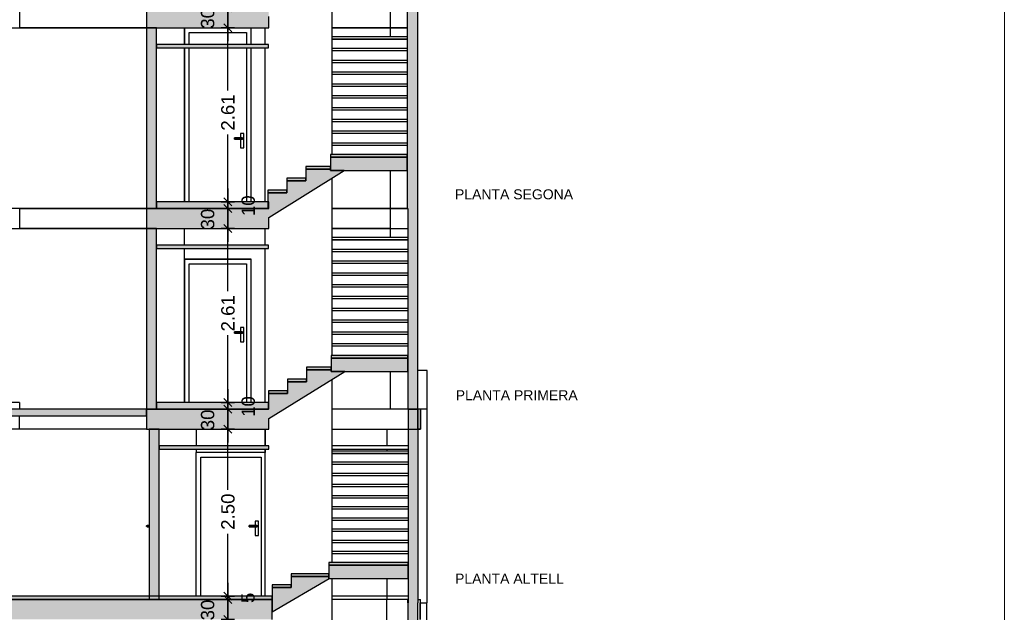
# Model space of a CAD drawing. Header units: metres. Extents: x -1 to 518, y -65 to 31.
# Tile 12 of 26: x 467 to 482, y -52 to -43. Entities that reach past the tile are written whole.
import ezdxf

# ---------------------------------------------------------------- set-up
doc = ezdxf.new("R2010")
doc.units = ezdxf.units.M
doc.header["$PDMODE"] = 65
doc.linetypes.add('CONTINUA', pattern=[0])
doc.layers.add('+++++ CÀLCUL SECCIÓ A', color=7, linetype='CONTINUA', lineweight=25)
doc.layers.add('COTES SECCIÓ A', color=7, linetype='CONTINUA', lineweight=25)
doc.styles.add('ARIAL', font='arial.ttf')
doc.dimstyles.new('DIMSTYLE_4', dxfattribs={"dimtxt": 0.2, "dimasz": 0.2, "dimexe": 0, "dimexo": 1e-06, "dimgap": 0.1, "dimtad": 2, "dimdec": 0, "dimlfac": 100, "dimrnd": 1, "dimzin": 4, "dimdsep": 46, "dimtxsty": 'ARIAL', "dimblk1": 'ALL_ML_STRICH', "dimblk2": 'ALL_ML_STRICH', "dimsah": 1, "dimcen": 0, "dimse1": 1, "dimse2": 1, "dimclrd": 2, "dimclre": 2, "dimclrt": 2, "dimadec": 0, "dimazin": 0, "dimtfac": 1, "dimtdec": 0, "dimtix": 1, "dimtmove": 2, "dimatfit": 3, "dimfxl": 0, "dimtvp": 1.2, "dimtzin": 0, "dimlwd": 0, "dimlwe": 35, "dimarcsym": 0})
doc.dimstyles.new('DIMSTYLE_5', dxfattribs={"dimtxt": 0.2, "dimasz": 0.2, "dimexe": 0, "dimexo": 1e-06, "dimgap": 0.1, "dimtad": 0, "dimrnd": 0.01, "dimzin": 4, "dimdsep": 46, "dimtxsty": 'ARIAL', "dimblk1": 'ALL_ML_STRICH', "dimblk2": 'ALL_ML_STRICH', "dimsah": 1, "dimcen": 0, "dimse1": 1, "dimse2": 1, "dimclrd": 2, "dimclre": 2, "dimclrt": 2, "dimadec": 0, "dimazin": 0, "dimtfac": 1, "dimtdec": 0, "dimtix": 1, "dimtmove": 2, "dimatfit": 3, "dimfxl": 0, "dimtzin": 0, "dimlwd": 0, "dimlwe": 35, "dimarcsym": 0})
doc.dimstyles.new('DIMSTYLE_6', dxfattribs={"dimtxt": 0.2, "dimasz": 0.2, "dimexe": 0, "dimexo": 1e-06, "dimgap": 0.1, "dimtad": 0, "dimdec": 0, "dimlfac": 100, "dimrnd": 1, "dimzin": 4, "dimdsep": 46, "dimtxsty": 'ARIAL', "dimblk1": 'ALL_ML_STRICH', "dimblk2": 'ALL_ML_STRICH', "dimsah": 1, "dimcen": 0, "dimse1": 1, "dimse2": 1, "dimclrd": 2, "dimclre": 2, "dimclrt": 2, "dimadec": 0, "dimazin": 0, "dimtfac": 1, "dimtdec": 0, "dimtix": 1, "dimtmove": 2, "dimatfit": 3, "dimfxl": 0, "dimtvp": 1.2, "dimtzin": 0, "dimlwd": 0, "dimlwe": 35, "dimarcsym": 0})
doc.dimstyles.new('DIMSTYLE_7', dxfattribs={"dimtxt": 0.2, "dimasz": 0.2, "dimexe": 0, "dimexo": 1e-06, "dimgap": 0.1, "dimtad": 0, "dimdec": 0, "dimlfac": 100, "dimrnd": 1, "dimzin": 4, "dimdsep": 46, "dimtxsty": 'ARIAL', "dimblk1": 'ALL_ML_STRICH', "dimblk2": 'ALL_ML_STRICH', "dimsah": 1, "dimcen": 0, "dimse1": 1, "dimse2": 1, "dimclrd": 2, "dimclre": 2, "dimclrt": 2, "dimadec": 0, "dimazin": 0, "dimtfac": 1, "dimtdec": 0, "dimtix": 1, "dimtmove": 2, "dimatfit": 3, "dimfxl": 0, "dimtvp": 1.2, "dimtzin": 0, "dimlwd": 0, "dimlwe": 35, "dimarcsym": 0})

# ---------------------------------------------------------------- blocks, each defined once
blk = doc.blocks.new('ALL_ML_STRICH')
at = {"color": 0, "linetype": 'ByBlock', "lineweight": -2}
for p, q in [((-1, 0), (0.5, 0)), ((-0.3, -0.3), (0.3, 0.3)), ((0, -0.5), (0, 0.5))]:
    blk.add_line(p, q, dxfattribs=at)
blk = doc.blocks.new('*D9')
at = {"layer": 'COTES SECCIÓ A', "color": 2, "linetype": 'CONTINUA', "lineweight": -2, "transparency": 33554687}
blk.add_line((470.232, -51.94), (470.232, -51.64), dxfattribs=at)
at = {"layer": 'DEFPOINTS', "color": 2, "linetype": 'CONTINUA', "lineweight": 35, "transparency": 33554687}
for p in [(467.566, -51.64), (467.637, -51.94), (470.232, -51.94)]:
    blk.add_point(p, dxfattribs=at)
at = {"layer": 'COTES SECCIÓ A', "color": 2, "linetype": 'CONTINUA', "lineweight": 35, "transparency": 33554687, "xscale": 0.2, "yscale": 0.2, "zscale": 0.2}
for p, rotation in [((470.232, -51.64), 90), ((470.232, -51.94), 270)]:
    blk.add_blockref('ALL_ML_STRICH', p, dxfattribs=dict(at, rotation=rotation))
at = {"layer": 'COTES SECCIÓ A', "color": 2, "linetype": 'CONTINUA', "lineweight": 35, "transparency": 33554687, "insert": (469.928, -51.799), "char_height": 0.2, "width": 0.4, "attachment_point": 5, "rotation": 90, "style": 'ARIAL'}
blk.add_mtext('\\A1;{30}', dxfattribs=at)
blk = doc.blocks.new('*D10')
at = {"layer": 'COTES SECCIÓ A', "color": 2, "linetype": 'CONTINUA', "lineweight": -2, "transparency": 33554687}
blk.add_line((470.232, -51.64), (470.232, -51.59), dxfattribs=at)
at = {"layer": 'DEFPOINTS', "color": 2, "linetype": 'CONTINUA', "lineweight": 35, "transparency": 33554687}
for p in [(467.566, -51.64), (470.232, -51.64), (470.328, -51.59)]:
    blk.add_point(p, dxfattribs=at)
at = {"layer": 'COTES SECCIÓ A', "color": 2, "linetype": 'CONTINUA', "lineweight": 35, "transparency": 33554687, "xscale": 0.2, "yscale": 0.2, "zscale": 0.2}
for p, rotation in [((470.232, -51.64), 270), ((470.232, -51.59), 90)]:
    blk.add_blockref('ALL_ML_STRICH', p, dxfattribs=dict(at, rotation=rotation))
at = {"layer": 'COTES SECCIÓ A', "color": 2, "linetype": 'CONTINUA', "lineweight": 35, "transparency": 33554687, "insert": (470.532, -51.617), "char_height": 0.2, "width": 0.2, "attachment_point": 5, "rotation": 90, "style": 'ARIAL'}
blk.add_mtext('\\A1;{5}', dxfattribs=at)
blk = doc.blocks.new('*D11')
at = {"layer": 'COTES SECCIÓ A', "color": 2, "linetype": 'CONTINUA', "lineweight": -2, "transparency": 33554687}
for p, q in [((470.232, -49.995), (470.232, -49.09)), ((470.232, -51.59), (470.232, -50.655))]:
    blk.add_line(p, q, dxfattribs=at)
at = {"layer": 'DEFPOINTS', "color": 2, "linetype": 'CONTINUA', "lineweight": 35, "transparency": 33554687}
for p in [(467.575, -49.09), (470.232, -51.59), (470.328, -51.59)]:
    blk.add_point(p, dxfattribs=at)
at = {"layer": 'COTES SECCIÓ A', "color": 2, "linetype": 'CONTINUA', "lineweight": 35, "transparency": 33554687, "xscale": 0.2, "yscale": 0.2, "zscale": 0.2}
for p, rotation in [((470.232, -49.09), 90), ((470.232, -51.59), 270)]:
    blk.add_blockref('ALL_ML_STRICH', p, dxfattribs=dict(at, rotation=rotation))
at = {"layer": 'COTES SECCIÓ A', "color": 2, "linetype": 'CONTINUA', "lineweight": 35, "transparency": 33554687, "insert": (470.232, -50.325), "char_height": 0.2, "width": 0.8, "attachment_point": 5, "rotation": 90, "style": 'ARIAL'}
blk.add_mtext('\\A1;{\\A1;{2.50\\H0.132000;\\S^ ;}}', dxfattribs=at)
blk = doc.blocks.new('*D12')
at = {"layer": 'COTES SECCIÓ A', "color": 2, "linetype": 'CONTINUA', "lineweight": -2, "transparency": 33554687}
blk.add_line((470.232, -49.09), (470.232, -48.79), dxfattribs=at)
at = {"layer": 'DEFPOINTS', "color": 2, "linetype": 'CONTINUA', "lineweight": 35, "transparency": 33554687}
for p in [(467.615, -48.79), (467.575, -49.09), (470.232, -49.09)]:
    blk.add_point(p, dxfattribs=at)
at = {"layer": 'COTES SECCIÓ A', "color": 2, "linetype": 'CONTINUA', "lineweight": 35, "transparency": 33554687, "xscale": 0.2, "yscale": 0.2, "zscale": 0.2}
for p, rotation in [((470.232, -48.79), 90), ((470.232, -49.09), 270)]:
    blk.add_blockref('ALL_ML_STRICH', p, dxfattribs=dict(at, rotation=rotation))
at = {"layer": 'COTES SECCIÓ A', "color": 2, "linetype": 'CONTINUA', "lineweight": 35, "transparency": 33554687, "insert": (469.928, -48.949), "char_height": 0.2, "width": 0.4, "attachment_point": 5, "rotation": 90, "style": 'ARIAL'}
blk.add_mtext('\\A1;{30}', dxfattribs=at)
blk = doc.blocks.new('*D13')
at = {"layer": 'COTES SECCIÓ A', "color": 2, "linetype": 'CONTINUA', "lineweight": -2, "transparency": 33554687}
blk.add_line((470.232, -48.79), (470.232, -48.69), dxfattribs=at)
at = {"layer": 'DEFPOINTS', "color": 2, "linetype": 'CONTINUA', "lineweight": 35, "transparency": 33554687}
for p in [(467.616, -48.69), (467.615, -48.79), (470.232, -48.79)]:
    blk.add_point(p, dxfattribs=at)
at = {"layer": 'COTES SECCIÓ A', "color": 2, "linetype": 'CONTINUA', "lineweight": 35, "transparency": 33554687, "xscale": 0.2, "yscale": 0.2, "zscale": 0.2}
for p, rotation in [((470.232, -48.79), 270), ((470.232, -48.69), 90)]:
    blk.add_blockref('ALL_ML_STRICH', p, dxfattribs=dict(at, rotation=rotation))
at = {"layer": 'COTES SECCIÓ A', "color": 2, "linetype": 'CONTINUA', "lineweight": 35, "transparency": 33554687, "insert": (470.536, -48.749), "char_height": 0.2, "width": 0.4, "attachment_point": 5, "rotation": 90, "style": 'ARIAL'}
blk.add_mtext('\\A1;{10}', dxfattribs=at)
blk = doc.blocks.new('*D14')
at = {"layer": 'COTES SECCIÓ A', "color": 2, "linetype": 'CONTINUA', "lineweight": -2, "transparency": 33554687}
for p, q in [((470.232, -47.021), (470.232, -46.08)), ((470.232, -48.69), (470.232, -47.681))]:
    blk.add_line(p, q, dxfattribs=at)
at = {"layer": 'DEFPOINTS', "color": 2, "linetype": 'CONTINUA', "lineweight": 35, "transparency": 33554687}
for p in [(467.605, -46.08), (467.616, -48.69), (470.232, -48.69)]:
    blk.add_point(p, dxfattribs=at)
at = {"layer": 'COTES SECCIÓ A', "color": 2, "linetype": 'CONTINUA', "lineweight": 35, "transparency": 33554687, "xscale": 0.2, "yscale": 0.2, "zscale": 0.2}
for p, rotation in [((470.232, -46.08), 90), ((470.232, -48.69), 270)]:
    blk.add_blockref('ALL_ML_STRICH', p, dxfattribs=dict(at, rotation=rotation))
at = {"layer": 'COTES SECCIÓ A', "color": 2, "linetype": 'CONTINUA', "lineweight": 35, "transparency": 33554687, "insert": (470.232, -47.351), "char_height": 0.2, "width": 0.8, "attachment_point": 5, "rotation": 90, "style": 'ARIAL'}
blk.add_mtext('\\A1;{\\A1;{2.61\\H0.132000;\\S^ ;}}', dxfattribs=at)
blk = doc.blocks.new('*D15')
at = {"layer": 'COTES SECCIÓ A', "color": 2, "linetype": 'CONTINUA', "lineweight": -2, "transparency": 33554687}
blk.add_line((470.232, -46.08), (470.232, -45.78), dxfattribs=at)
at = {"layer": 'DEFPOINTS', "color": 2, "linetype": 'CONTINUA', "lineweight": 35, "transparency": 33554687}
for p in [(467.577, -45.78), (467.605, -46.08), (470.232, -46.08)]:
    blk.add_point(p, dxfattribs=at)
at = {"layer": 'COTES SECCIÓ A', "color": 2, "linetype": 'CONTINUA', "lineweight": 35, "transparency": 33554687, "xscale": 0.2, "yscale": 0.2, "zscale": 0.2}
for p, rotation in [((470.232, -45.78), 90), ((470.232, -46.08), 270)]:
    blk.add_blockref('ALL_ML_STRICH', p, dxfattribs=dict(at, rotation=rotation))
at = {"layer": 'COTES SECCIÓ A', "color": 2, "linetype": 'CONTINUA', "lineweight": 35, "transparency": 33554687, "insert": (469.928, -45.939), "char_height": 0.2, "width": 0.4, "attachment_point": 5, "rotation": 90, "style": 'ARIAL'}
blk.add_mtext('\\A1;{30}', dxfattribs=at)
blk = doc.blocks.new('*D16')
at = {"layer": 'COTES SECCIÓ A', "color": 2, "linetype": 'CONTINUA', "lineweight": -2, "transparency": 33554687}
blk.add_line((470.232, -45.78), (470.232, -45.68), dxfattribs=at)
at = {"layer": 'DEFPOINTS', "color": 2, "linetype": 'CONTINUA', "lineweight": 35, "transparency": 33554687}
for p in [(467.577, -45.68), (467.577, -45.78), (470.232, -45.78)]:
    blk.add_point(p, dxfattribs=at)
at = {"layer": 'COTES SECCIÓ A', "color": 2, "linetype": 'CONTINUA', "lineweight": 35, "transparency": 33554687, "xscale": 0.2, "yscale": 0.2, "zscale": 0.2}
for p, rotation in [((470.232, -45.78), 270), ((470.232, -45.68), 90)]:
    blk.add_blockref('ALL_ML_STRICH', p, dxfattribs=dict(at, rotation=rotation))
at = {"layer": 'COTES SECCIÓ A', "color": 2, "linetype": 'CONTINUA', "lineweight": 35, "transparency": 33554687, "insert": (470.536, -45.739), "char_height": 0.2, "width": 0.4, "attachment_point": 5, "rotation": 90, "style": 'ARIAL'}
blk.add_mtext('\\A1;{10}', dxfattribs=at)
blk = doc.blocks.new('*D17')
at = {"layer": 'COTES SECCIÓ A', "color": 2, "linetype": 'CONTINUA', "lineweight": -2, "transparency": 33554687}
for p, q in [((470.232, -44.011), (470.232, -43.07)), ((470.232, -45.68), (470.232, -44.671))]:
    blk.add_line(p, q, dxfattribs=at)
at = {"layer": 'DEFPOINTS', "color": 2, "linetype": 'CONTINUA', "lineweight": 35, "transparency": 33554687}
for p in [(467.72, -43.07), (467.577, -45.68), (470.232, -45.68)]:
    blk.add_point(p, dxfattribs=at)
at = {"layer": 'COTES SECCIÓ A', "color": 2, "linetype": 'CONTINUA', "lineweight": 35, "transparency": 33554687, "xscale": 0.2, "yscale": 0.2, "zscale": 0.2}
for p, rotation in [((470.232, -43.07), 90), ((470.232, -45.68), 270)]:
    blk.add_blockref('ALL_ML_STRICH', p, dxfattribs=dict(at, rotation=rotation))
at = {"layer": 'COTES SECCIÓ A', "color": 2, "linetype": 'CONTINUA', "lineweight": 35, "transparency": 33554687, "insert": (470.232, -44.341), "char_height": 0.2, "width": 0.8, "attachment_point": 5, "rotation": 90, "style": 'ARIAL'}
blk.add_mtext('\\A1;{\\A1;{2.61\\H0.132000;\\S^ ;}}', dxfattribs=at)
blk = doc.blocks.new('*D18')
at = {"layer": 'COTES SECCIÓ A', "color": 2, "linetype": 'CONTINUA', "lineweight": -2, "transparency": 33554687}
blk.add_line((470.232, -43.07), (470.232, -42.77), dxfattribs=at)
at = {"layer": 'DEFPOINTS', "color": 2, "linetype": 'CONTINUA', "lineweight": 35, "transparency": 33554687}
for p in [(467.652, -42.77), (467.72, -43.07), (470.232, -43.07)]:
    blk.add_point(p, dxfattribs=at)
at = {"layer": 'COTES SECCIÓ A', "color": 2, "linetype": 'CONTINUA', "lineweight": 35, "transparency": 33554687, "xscale": 0.2, "yscale": 0.2, "zscale": 0.2}
for p, rotation in [((470.232, -42.77), 90), ((470.232, -43.07), 270)]:
    blk.add_blockref('ALL_ML_STRICH', p, dxfattribs=dict(at, rotation=rotation))
at = {"layer": 'COTES SECCIÓ A', "color": 2, "linetype": 'CONTINUA', "lineweight": 35, "transparency": 33554687, "insert": (469.928, -42.929), "char_height": 0.2, "width": 0.4, "attachment_point": 5, "rotation": 90, "style": 'ARIAL'}
blk.add_mtext('\\A1;{30}', dxfattribs=at)

msp = doc.modelspace()

# ---------------------------------------------------------------- hatches: boundary and pattern name
at = {"layer": '+++++ CÀLCUL SECCIÓ A', "linetype": 'CONTINUA', "lineweight": 25, "true_color": 0xababab, "transparency": 33554687}
for points in [[(470.843, -42.77), (469.01, -42.77), (469.01, -43.07), (470.843, -43.07)], [(472.919, -45.212), (472.919, -45.012), (471.769, -45.012), (471.769, -45.212)], [(471.401, -45.189), (471.401, -45.366), (471.116, -45.366), (471.116, -45.543), (470.831, -45.543), (470.831, -45.92), (471.971, -45.212), (471.769, -45.212), (471.769, -45.189)], [(470.843, -45.78), (469.01, -45.78), (469.01, -46.08), (470.843, -46.08)], [(472.929, -48.222), (472.929, -48.022), (471.779, -48.022), (471.779, -48.222)], [(471.411, -48.199), (471.411, -48.376), (471.126, -48.376), (471.126, -48.553), (470.841, -48.553), (470.841, -48.93), (471.981, -48.222), (471.779, -48.222), (471.779, -48.199)], [(469.01, -49.09), (470.843, -49.09), (470.843, -48.79), (469.01, -48.79)], [(473.079, -48.79), (472.931, -48.79), (472.931, -49.09), (473.079, -49.09)], [(472.931, -51.327), (472.931, -51.127), (471.741, -51.127), (471.741, -51.327)], [(471.181, -51.295), (471.181, -51.462), (470.896, -51.462), (470.896, -51.827), (471.747, -51.327), (471.741, -51.327), (471.741, -51.295)], [(470.894, -51.64), (458.052, -51.64), (458.052, -51.94), (470.894, -51.94)]]:
    msp.add_hatch(color=253, dxfattribs=at).paths.add_polyline_path(points)
at = {"layer": '+++++ CÀLCUL SECCIÓ A', "linetype": 'CONTINUA', "lineweight": 25, "true_color": 0xa0a0a0, "transparency": 33554687}
for points in [[(473.079, -42.77), (472.919, -42.77), (472.919, -45.78), (473.079, -45.78)], [(469.16, -45.78), (469.16, -43.07), (469.01, -43.07), (469.01, -45.78)], [(473.079, -45.78), (472.929, -45.78), (472.929, -48.79), (473.079, -48.79)], [(469.16, -48.79), (469.16, -46.08), (469.01, -46.08), (469.01, -48.79)], [(473.081, -48.79), (472.931, -48.79), (472.931, -51.69), (473.081, -51.69)], [(469.201, -49.09), (469.051, -49.09), (469.051, -51.64), (469.201, -51.64)], [(473.079, -51.69), (472.929, -51.69), (472.929, -55.01), (473.079, -55.01)]]:
    msp.add_hatch(color=253, dxfattribs=at).paths.add_polyline_path(points)
at = {"layer": '+++++ CÀLCUL SECCIÓ A', "linetype": 'CONTINUA', "lineweight": 25, "transparency": 33554687}
for color, points in [(34, [(470.841, -43.32), (469.159, -43.32), (469.159, -43.37), (470.841, -43.37)]), (32, [(472.919, -45.012), (472.919, -44.972), (471.769, -44.972), (471.769, -45.012)]), (32, [(471.769, -45.189), (471.769, -45.149), (471.401, -45.149), (471.401, -45.189)]), (32, [(471.401, -45.366), (471.401, -45.326), (471.116, -45.326), (471.116, -45.366)]), (32, [(471.116, -45.543), (471.116, -45.503), (470.831, -45.503), (470.831, -45.543)]), (32, [(470.843, -45.68), (469.16, -45.68), (469.16, -45.78), (470.843, -45.78)]), (34, [(470.841, -46.33), (469.16, -46.33), (469.16, -46.38), (470.841, -46.38)]), (32, [(472.929, -48.022), (472.929, -47.982), (471.779, -47.982), (471.779, -48.022)]), (32, [(471.779, -48.199), (471.779, -48.159), (471.411, -48.159), (471.411, -48.199)]), (32, [(471.411, -48.376), (471.411, -48.336), (471.126, -48.336), (471.126, -48.376)]), (32, [(471.126, -48.553), (471.126, -48.513), (470.841, -48.513), (470.841, -48.553)]), (32, [(470.84, -48.69), (469.16, -48.69), (469.16, -48.79), (470.84, -48.79)]), (34, [(470.843, -49.34), (469.201, -49.34), (469.201, -49.39), (470.843, -49.39)]), (32, [(472.931, -51.127), (472.931, -51.087), (471.741, -51.087), (471.741, -51.127)]), (32, [(471.741, -51.295), (471.741, -51.255), (471.181, -51.255), (471.181, -51.295)]), (32, [(471.181, -51.462), (471.181, -51.422), (470.896, -51.422), (470.896, -51.462)]), (32, [(469.197, -51.59), (458.092, -51.59), (458.092, -51.64), (469.197, -51.64)]), (32, [(470.894, -51.59), (469.197, -51.59), (469.197, -51.64), (470.894, -51.64)])]:
    msp.add_hatch(color=color, dxfattribs=at).paths.add_polyline_path(points)
at = {"layer": '+++++ CÀLCUL SECCIÓ A', "linetype": 'CONTINUA', "lineweight": 25, "true_color": 0x00d9d9, "transparency": 33554687}
msp.add_hatch(color=132, dxfattribs=at).paths.add_polyline_path([(469.01, -48.79), (466.832, -48.79), (466.832, -48.89), (469.01, -48.89)])

# ---------------------------------------------------------------- linework, layer by layer
at = {"layer": '+++++ CÀLCUL SECCIÓ A', "color": 52, "linetype": 'CONTINUA', "lineweight": 13, "transparency": 33554687}
msp.add_line((481.867, -64.94), (481.867, -24.94), dxfattribs=at)
msp.add_line((481.867, -64.94), (481.867, -24.94), dxfattribs=at)
at = {"layer": '+++++ CÀLCUL SECCIÓ A', "color": 7, "linetype": 'CONTINUA', "lineweight": 25, "transparency": 33554687}
for p, q in [((471.791, -44.972), (471.791, -42.314)), ((467.11, -42.77), (467.11, -43.07)), ((469.01, -42.77), (469.01, -43.07)), ((472.67, -43.201), (472.67, -42.77)), ((472.919, -42.77), (472.919, -44.972)), ((473.079, -45.78), (473.079, -42.77)), ((470.843, -43.07), (470.843, -42.903)), ((466.949, -43.07), (467.11, -43.07)), ((467.11, -43.07), (469.01, -43.07)), ((468.98, -43.07), (467.11, -43.07)), ((469.01, -43.07), (468.98, -43.07)), ((469.01, -43.07), (469.16, -43.07)), ((469.01, -43.07), (469.01, -45.78)), ((469.16, -43.07), (469.01, -43.07)), ((469.16, -43.07), (470.843, -43.07)), ((469.16, -45.68), (469.16, -43.07)), ((469.58, -43.32), (469.58, -43.07)), ((469.581, -43.07), (469.581, -43.32)), ((470.58, -43.32), (470.58, -43.07)), ((470.58, -43.32), (470.58, -43.07)), ((470.791, -43.32), (470.791, -43.07)), ((471.791, -43.07), (472.919, -43.07)), ((472.919, -43.07), (471.791, -43.07)), ((469.651, -43.14), (470.51, -43.14)), ((469.651, -43.32), (469.651, -43.14)), ((470.51, -43.14), (470.51, -43.32)), ((471.791, -43.201), (472.919, -43.201)), ((469.159, -43.32), (469.159, -43.37)), ((470.841, -43.32), (469.159, -43.32)), ((469.159, -43.37), (470.841, -43.37)), ((469.58, -45.68), (469.58, -43.37)), ((469.581, -43.37), (469.581, -45.68)), ((469.651, -45.68), (469.651, -43.37)), ((470.51, -43.37), (470.51, -45.68)), ((470.58, -45.68), (470.58, -43.37)), ((470.58, -45.68), (470.58, -43.37)), ((470.791, -45.68), (470.791, -43.37)), ((470.841, -43.37), (470.841, -43.32)), ((472.919, -43.241), (471.791, -43.241)), ((471.791, -43.241), (472.919, -43.241)), ((471.791, -43.378), (472.919, -43.378)), ((472.919, -43.418), (471.791, -43.418)), ((472.919, -43.418), (471.791, -43.418)), ((471.791, -43.555), (472.919, -43.555)), ((472.919, -43.595), (471.791, -43.595)), ((472.919, -43.595), (471.791, -43.595)), ((471.791, -43.732), (472.919, -43.732)), ((472.919, -43.772), (471.791, -43.772)), ((472.919, -43.772), (471.791, -43.772)), ((471.791, -43.909), (472.919, -43.909)), ((472.919, -43.949), (471.791, -43.949)), ((472.919, -43.949), (471.791, -43.949)), ((471.791, -44.086), (472.919, -44.086)), ((472.919, -44.126), (471.791, -44.126)), ((472.919, -44.126), (471.791, -44.126)), ((471.791, -44.264), (472.919, -44.264)), ((472.919, -44.304), (471.791, -44.304)), ((472.919, -44.304), (471.791, -44.304)), ((471.791, -44.441), (472.919, -44.441)), ((472.919, -44.481), (471.791, -44.481)), ((472.919, -44.481), (471.791, -44.481)), ((470.42, -44.655), (470.42, -44.72)), ((470.47, -44.655), (470.42, -44.655)), ((470.47, -44.87), (470.47, -44.655)), ((471.791, -44.618), (472.919, -44.618)), ((472.919, -44.658), (471.791, -44.658)), ((472.919, -44.658), (471.791, -44.658)), ((470.33, -44.721), (470.33, -44.72)), ((470.445, -44.72), (470.33, -44.72)), ((470.33, -44.725), (470.33, -44.721)), ((470.33, -44.721), (470.45, -44.721)), ((470.33, -44.73), (470.33, -44.725)), ((470.33, -44.725), (470.454, -44.725)), ((470.33, -44.735), (470.33, -44.73)), ((470.33, -44.73), (470.455, -44.73)), ((470.33, -44.739), (470.33, -44.735)), ((470.33, -44.735), (470.454, -44.735)), ((470.33, -44.74), (470.33, -44.739)), ((470.33, -44.739), (470.45, -44.739)), ((470.33, -44.74), (470.445, -44.74)), ((470.42, -44.74), (470.42, -44.87)), ((470.445, -44.72), (470.45, -44.721)), ((470.45, -44.739), (470.445, -44.74)), ((470.45, -44.721), (470.454, -44.725)), ((470.454, -44.735), (470.45, -44.739)), ((470.454, -44.725), (470.455, -44.73)), ((470.455, -44.73), (470.454, -44.735)), ((471.791, -44.795), (472.919, -44.795)), ((472.919, -44.835), (471.791, -44.835)), ((472.919, -44.835), (471.791, -44.835)), ((470.42, -44.87), (470.47, -44.87)), ((471.769, -44.972), (471.769, -45.012)), ((472.919, -44.972), (471.769, -44.972)), ((472.919, -44.972), (472.919, -45.212)), ((472.919, -45.012), (472.919, -44.972)), ((471.401, -45.149), (471.401, -45.189)), ((471.769, -45.149), (471.401, -45.149)), ((471.769, -45.012), (471.769, -45.149)), ((472.919, -45.012), (471.769, -45.012)), ((471.769, -45.012), (472.919, -45.012)), ((471.769, -45.149), (471.769, -45.212)), ((471.769, -45.189), (471.769, -45.149)), ((472.919, -45.212), (472.919, -45.012)), ((470.843, -45.913), (471.971, -45.212)), ((471.401, -45.189), (471.401, -45.326)), ((471.769, -45.189), (471.401, -45.189)), ((471.401, -45.189), (471.769, -45.189)), ((471.769, -45.212), (471.769, -45.189)), ((471.769, -45.212), (471.971, -45.212)), ((471.971, -45.212), (471.769, -45.212)), ((471.971, -45.212), (472.919, -45.212)), ((472.67, -45.78), (472.67, -45.212)), ((472.919, -45.212), (472.919, -45.78)), ((471.116, -45.326), (471.116, -45.366)), ((471.401, -45.326), (471.116, -45.326)), ((471.116, -45.366), (471.116, -45.503)), ((471.401, -45.366), (471.116, -45.366)), ((471.116, -45.366), (471.401, -45.366)), ((471.401, -45.326), (471.401, -45.366)), ((471.401, -45.366), (471.401, -45.326)), ((471.791, -47.982), (471.791, -45.324)), ((470.831, -45.503), (470.831, -45.543)), ((471.116, -45.503), (470.831, -45.503)), ((470.831, -45.543), (470.831, -45.78)), ((471.116, -45.543), (470.831, -45.543)), ((470.831, -45.543), (471.116, -45.543)), ((471.116, -45.503), (471.116, -45.543)), ((471.116, -45.543), (471.116, -45.503)), ((469.16, -45.78), (469.16, -45.68)), ((469.16, -45.68), (469.16, -45.78)), ((470.831, -45.68), (469.16, -45.68)), ((470.843, -45.68), (470.831, -45.68)), ((470.843, -45.78), (470.843, -45.68)), ((467.11, -45.78), (466.917, -45.78)), ((467.11, -45.78), (467.11, -46.08)), ((469.01, -45.78), (467.11, -45.78)), ((467.11, -45.78), (468.98, -45.78)), ((468.98, -45.78), (469.01, -45.78)), ((469.01, -45.78), (469.01, -46.08)), ((470.831, -45.78), (469.01, -45.78)), ((469.01, -45.78), (469.16, -45.78)), ((469.16, -45.78), (470.831, -45.78)), ((470.831, -45.78), (470.843, -45.78)), ((472.919, -45.78), (471.791, -45.78)), ((471.791, -45.78), (472.919, -45.78)), ((472.67, -46.08), (472.67, -45.78)), ((472.919, -45.78), (472.67, -45.78)), ((472.67, -45.78), (472.919, -45.78)), ((472.919, -45.78), (472.929, -45.78)), ((472.929, -45.78), (472.929, -47.982)), ((473.079, -48.79), (473.079, -45.78)), ((470.843, -46.08), (470.843, -45.913)), ((466.911, -46.08), (467.11, -46.08)), ((467.11, -46.08), (469.01, -46.08)), ((469.01, -46.08), (467.11, -46.08)), ((469.01, -46.08), (469.16, -46.08)), ((469.01, -46.08), (469.01, -48.79)), ((469.16, -46.08), (469.01, -46.08)), ((469.16, -46.08), (470.843, -46.08)), ((469.16, -46.33), (469.16, -46.08)), ((469.58, -46.33), (469.58, -46.08)), ((470.791, -46.33), (470.791, -46.08)), ((471.791, -46.08), (472.67, -46.08)), ((472.67, -46.08), (471.791, -46.08)), ((472.67, -46.08), (472.929, -46.08)), ((472.67, -46.211), (472.67, -46.08)), ((472.67, -46.211), (472.67, -46.08)), ((469.16, -46.33), (469.16, -46.38)), ((470.841, -46.33), (469.16, -46.33)), ((469.16, -46.38), (469.16, -46.33)), ((470.841, -46.38), (470.841, -46.33)), ((471.791, -46.211), (472.929, -46.211)), ((471.791, -46.251), (472.929, -46.251)), ((472.929, -46.251), (471.791, -46.251)), ((469.16, -46.38), (470.841, -46.38)), ((469.16, -48.69), (469.16, -46.38)), ((469.58, -48.69), (469.58, -46.38)), ((470.791, -48.69), (470.791, -46.38)), ((471.791, -46.388), (472.929, -46.388)), ((472.929, -46.428), (471.791, -46.428)), ((472.929, -46.428), (471.791, -46.428)), ((469.581, -46.54), (469.581, -48.69)), ((469.581, -46.54), (470.58, -46.54)), ((469.581, -46.54), (469.581, -48.69)), ((469.651, -46.54), (469.581, -46.54)), ((470.51, -46.54), (469.651, -46.54)), ((469.651, -46.61), (470.51, -46.61)), ((469.651, -48.69), (469.651, -46.61)), ((470.58, -46.54), (470.51, -46.54)), ((470.51, -46.61), (470.51, -48.69)), ((470.58, -48.69), (470.58, -46.54)), ((470.58, -48.69), (470.58, -46.54)), ((471.791, -46.565), (472.929, -46.565)), ((472.929, -46.605), (471.791, -46.605)), ((472.929, -46.605), (471.791, -46.605)), ((471.791, -46.742), (472.929, -46.742)), ((472.929, -46.782), (471.791, -46.782)), ((472.929, -46.782), (471.791, -46.782)), ((471.791, -46.919), (472.929, -46.919)), ((472.929, -46.959), (471.791, -46.959)), ((472.929, -46.959), (471.791, -46.959)), ((471.791, -47.096), (472.929, -47.096)), ((472.929, -47.136), (471.791, -47.136)), ((472.929, -47.136), (471.791, -47.136)), ((471.791, -47.274), (472.929, -47.274)), ((472.929, -47.314), (471.791, -47.314)), ((472.929, -47.314), (471.791, -47.314)), ((471.791, -47.451), (472.929, -47.451)), ((472.929, -47.491), (471.791, -47.491)), ((472.929, -47.491), (471.791, -47.491)), ((470.33, -47.631), (470.33, -47.63)), ((470.445, -47.63), (470.33, -47.63)), ((470.33, -47.635), (470.33, -47.631)), ((470.33, -47.631), (470.45, -47.631)), ((470.33, -47.64), (470.33, -47.635)), ((470.33, -47.635), (470.454, -47.635)), ((470.33, -47.645), (470.33, -47.64)), ((470.33, -47.64), (470.455, -47.64)), ((470.33, -47.649), (470.33, -47.645)), ((470.33, -47.645), (470.454, -47.645)), ((470.33, -47.65), (470.33, -47.649)), ((470.33, -47.649), (470.45, -47.649)), ((470.33, -47.65), (470.445, -47.65)), ((470.42, -47.565), (470.42, -47.63)), ((470.47, -47.565), (470.42, -47.565)), ((470.42, -47.65), (470.42, -47.78)), ((470.445, -47.63), (470.45, -47.631)), ((470.45, -47.649), (470.445, -47.65)), ((470.45, -47.631), (470.454, -47.635)), ((470.454, -47.645), (470.45, -47.649)), ((470.454, -47.635), (470.455, -47.64)), ((470.455, -47.64), (470.454, -47.645)), ((470.47, -47.78), (470.47, -47.565)), ((471.791, -47.628), (472.929, -47.628)), ((470.42, -47.78), (470.47, -47.78)), ((472.929, -47.668), (471.791, -47.668)), ((472.929, -47.668), (471.791, -47.668)), ((471.791, -47.805), (472.929, -47.805)), ((472.929, -47.845), (471.791, -47.845)), ((472.929, -47.845), (471.791, -47.845)), ((471.779, -47.982), (471.779, -48.022)), ((472.929, -47.982), (471.779, -47.982)), ((471.779, -48.022), (472.929, -48.022)), ((471.779, -48.022), (471.779, -48.159)), ((472.929, -48.022), (471.779, -48.022)), ((472.929, -47.982), (472.929, -48.222)), ((472.929, -48.022), (472.929, -47.982)), ((472.929, -48.222), (472.929, -48.022)), ((470.843, -48.929), (471.981, -48.222)), ((471.411, -48.159), (471.411, -48.199)), ((471.779, -48.159), (471.411, -48.159)), ((471.411, -48.199), (471.411, -48.336)), ((471.779, -48.199), (471.411, -48.199)), ((471.411, -48.199), (471.779, -48.199)), ((471.779, -48.199), (471.779, -48.159)), ((471.779, -48.159), (471.779, -48.222)), ((471.779, -48.222), (471.779, -48.199)), ((471.981, -48.222), (471.779, -48.222)), ((471.779, -48.222), (471.981, -48.222)), ((471.981, -48.222), (472.929, -48.222)), ((472.67, -48.79), (472.67, -48.222)), ((472.67, -48.79), (472.67, -48.222)), ((472.929, -48.222), (472.929, -48.79)), ((473.215, -48.21), (473.079, -48.21)), ((473.215, -48.79), (473.215, -48.21)), ((471.126, -48.336), (471.126, -48.376)), ((471.411, -48.336), (471.126, -48.336)), ((471.126, -48.376), (471.126, -48.513)), ((471.411, -48.376), (471.126, -48.376)), ((471.126, -48.376), (471.411, -48.376)), ((471.411, -48.336), (471.411, -48.376)), ((471.411, -48.376), (471.411, -48.336)), ((471.791, -51.087), (471.791, -48.34)), ((470.841, -48.513), (470.841, -48.553)), ((471.126, -48.513), (470.841, -48.513)), ((471.126, -48.513), (471.126, -48.553)), ((471.126, -48.553), (471.126, -48.513)), ((467.11, -48.69), (466.911, -48.69)), ((467.11, -48.69), (467.11, -48.79)), ((469.16, -48.79), (469.16, -48.69)), ((469.16, -48.69), (469.16, -48.79)), ((470.84, -48.69), (469.16, -48.69)), ((470.84, -48.79), (470.84, -48.69)), ((470.841, -48.69), (470.84, -48.69)), ((470.841, -48.553), (470.841, -48.79)), ((471.126, -48.553), (470.841, -48.553)), ((470.841, -48.553), (471.126, -48.553)), ((470.841, -48.69), (470.841, -48.79)), ((469.01, -48.79), (466.832, -48.79)), ((469.01, -48.79), (469.16, -48.79)), ((469.01, -48.79), (469.01, -48.89)), ((470.84, -48.79), (469.01, -48.79)), ((469.01, -48.89), (469.01, -48.79)), ((469.16, -48.79), (470.84, -48.79)), ((470.843, -48.79), (470.84, -48.79)), ((472.931, -48.79), (471.791, -48.79)), ((472.929, -48.79), (473.079, -48.79)), ((472.931, -48.79), (472.931, -49.09)), ((473.079, -48.79), (472.931, -48.79)), ((472.931, -48.79), (472.931, -51.087)), ((473.081, -48.79), (472.931, -48.79)), ((473.079, -49.09), (473.079, -48.79)), ((473.115, -48.79), (473.081, -48.79)), ((473.081, -51.69), (473.081, -48.79)), ((473.115, -48.79), (473.115, -49.09)), ((473.115, -49.09), (473.115, -48.79)), ((473.215, -48.79), (473.115, -48.79)), ((473.215, -51.69), (473.215, -48.79)), ((466.832, -48.89), (469.01, -48.89)), ((467.11, -49.09), (467.11, -48.89)), ((469.01, -48.89), (469.01, -49.09)), ((470.843, -49.09), (470.843, -48.929)), ((469.01, -49.09), (466.945, -49.09)), ((469.01, -49.09), (469.051, -49.09)), ((469.051, -49.09), (469.201, -49.09)), ((469.051, -49.09), (469.051, -51.64)), ((469.201, -49.09), (469.051, -49.09)), ((469.201, -49.09), (470.843, -49.09)), ((469.201, -49.34), (469.201, -49.09)), ((469.753, -49.09), (469.753, -49.34)), ((470.79, -49.09), (470.79, -49.34)), ((470.791, -49.34), (470.791, -49.09)), ((471.791, -49.09), (472.931, -49.09)), ((472.617, -49.34), (472.617, -49.09)), ((472.931, -49.09), (473.079, -49.09)), ((473.081, -49.09), (473.115, -49.09)), ((473.115, -49.09), (473.081, -49.09)), ((469.201, -49.34), (469.201, -49.39)), ((470.843, -49.34), (469.201, -49.34)), ((469.201, -49.39), (469.201, -49.34)), ((469.201, -49.39), (470.843, -49.39)), ((469.201, -51.64), (469.201, -49.39)), ((469.753, -49.39), (469.753, -49.44)), ((470.79, -49.39), (470.79, -49.44)), ((470.791, -51.59), (470.791, -49.39)), ((470.843, -49.39), (470.843, -49.34)), ((472.931, -49.34), (471.791, -49.34)), ((471.791, -49.39), (472.931, -49.39)), ((471.791, -49.411), (472.931, -49.411)), ((472.617, -49.411), (472.617, -49.39)), ((469.753, -51.59), (469.753, -49.44)), ((470.79, -49.44), (469.753, -49.44)), ((469.823, -49.51), (470.73, -49.51)), ((469.823, -51.59), (469.823, -49.51)), ((470.73, -49.51), (470.73, -51.59)), ((470.791, -49.44), (470.79, -49.44)), ((471.791, -49.451), (472.931, -49.451)), ((472.931, -49.451), (471.791, -49.451)), ((471.791, -49.578), (472.931, -49.578)), ((472.931, -49.618), (471.791, -49.618)), ((472.931, -49.618), (471.791, -49.618)), ((471.791, -49.746), (472.931, -49.746)), ((472.931, -49.786), (471.791, -49.786)), ((472.931, -49.786), (471.791, -49.786)), ((471.791, -49.914), (472.931, -49.914)), ((472.931, -49.954), (471.791, -49.954)), ((472.931, -49.954), (471.791, -49.954)), ((471.791, -50.081), (472.931, -50.081)), ((472.931, -50.121), (471.791, -50.121)), ((472.931, -50.121), (471.791, -50.121)), ((471.791, -50.249), (472.931, -50.249)), ((472.931, -50.289), (471.791, -50.289)), ((472.931, -50.289), (471.791, -50.289)), ((470.64, -50.465), (470.64, -50.53)), ((470.69, -50.465), (470.64, -50.465)), ((470.69, -50.68), (470.69, -50.465)), ((471.791, -50.416), (472.931, -50.416)), ((472.931, -50.456), (471.791, -50.456)), ((472.931, -50.456), (471.791, -50.456)), ((469.011, -50.54), (469.012, -50.535)), ((469.012, -50.545), (469.011, -50.54)), ((469.012, -50.535), (469.016, -50.531)), ((469.016, -50.549), (469.012, -50.545)), ((469.016, -50.531), (469.021, -50.53)), ((469.021, -50.55), (469.016, -50.549)), ((469.021, -50.53), (469.026, -50.531)), ((469.051, -50.53), (469.021, -50.53)), ((469.026, -50.549), (469.021, -50.55)), ((469.021, -50.55), (469.051, -50.55)), ((469.026, -50.531), (469.029, -50.535)), ((469.026, -50.531), (469.051, -50.531)), ((469.029, -50.545), (469.026, -50.549)), ((469.026, -50.549), (469.051, -50.549)), ((469.029, -50.535), (469.031, -50.54)), ((469.029, -50.535), (469.051, -50.535)), ((469.031, -50.54), (469.029, -50.545)), ((469.029, -50.545), (469.051, -50.545)), ((469.031, -50.54), (469.051, -50.54)), ((470.55, -50.531), (470.55, -50.53)), ((470.665, -50.53), (470.55, -50.53)), ((470.55, -50.535), (470.55, -50.531)), ((470.55, -50.531), (470.67, -50.531)), ((470.55, -50.54), (470.55, -50.535)), ((470.55, -50.535), (470.674, -50.535)), ((470.55, -50.545), (470.55, -50.54)), ((470.55, -50.54), (470.675, -50.54)), ((470.55, -50.549), (470.55, -50.545)), ((470.55, -50.545), (470.674, -50.545)), ((470.55, -50.55), (470.55, -50.549)), ((470.55, -50.549), (470.67, -50.549)), ((470.55, -50.55), (470.665, -50.55)), ((470.64, -50.55), (470.64, -50.68)), ((470.665, -50.53), (470.67, -50.531)), ((470.67, -50.549), (470.665, -50.55)), ((470.67, -50.531), (470.674, -50.535)), ((470.674, -50.545), (470.67, -50.549)), ((470.674, -50.535), (470.675, -50.54)), ((470.675, -50.54), (470.674, -50.545)), ((471.791, -50.584), (472.931, -50.584)), ((470.64, -50.68), (470.69, -50.68)), ((472.931, -50.624), (471.791, -50.624)), ((472.931, -50.624), (471.791, -50.624)), ((471.791, -50.752), (472.931, -50.752)), ((472.931, -50.792), (471.791, -50.792)), ((472.931, -50.792), (471.791, -50.792)), ((471.791, -50.919), (472.931, -50.919)), ((472.931, -50.959), (471.791, -50.959)), ((472.931, -50.959), (471.791, -50.959)), ((471.741, -51.087), (471.741, -51.127)), ((472.931, -51.087), (471.741, -51.087)), ((471.741, -51.127), (472.931, -51.127)), ((471.741, -51.127), (471.741, -51.255)), ((472.931, -51.127), (471.741, -51.127)), ((472.931, -51.127), (472.931, -51.087)), ((472.931, -51.087), (472.931, -51.327)), ((472.931, -51.327), (472.931, -51.127)), ((470.896, -51.827), (471.747, -51.327)), ((471.181, -51.255), (471.181, -51.295)), ((471.741, -51.255), (471.181, -51.255)), ((471.181, -51.295), (471.181, -51.422)), ((471.741, -51.295), (471.181, -51.295)), ((471.181, -51.295), (471.741, -51.295)), ((471.741, -51.295), (471.741, -51.255)), ((471.741, -51.255), (471.741, -51.327)), ((471.741, -51.327), (471.741, -51.295)), ((471.747, -51.327), (471.741, -51.327)), ((471.741, -51.327), (471.747, -51.327)), ((471.747, -51.327), (472.931, -51.327)), ((471.791, -54.102), (471.791, -51.327)), ((472.617, -51.64), (472.617, -51.327)), ((472.931, -51.327), (472.931, -51.69)), ((470.896, -51.422), (470.896, -51.462)), ((471.181, -51.422), (470.896, -51.422)), ((470.896, -51.462), (470.896, -51.827)), ((471.181, -51.462), (470.896, -51.462)), ((470.896, -51.462), (471.181, -51.462)), ((471.181, -51.422), (471.181, -51.462)), ((471.181, -51.462), (471.181, -51.422)), ((469.197, -51.59), (462.301, -51.59)), ((469.051, -51.64), (462.371, -51.64)), ((462.371, -51.64), (469.051, -51.64)), ((469.197, -51.64), (469.051, -51.64)), ((469.051, -51.64), (469.197, -51.64)), ((469.051, -51.64), (469.197, -51.64)), ((470.894, -51.59), (469.197, -51.59)), ((470.894, -51.64), (469.197, -51.64)), ((469.197, -51.64), (469.201, -51.64)), ((469.197, -51.64), (469.201, -51.64)), ((469.201, -51.64), (470.894, -51.64)), ((470.894, -51.64), (470.894, -51.59)), ((470.894, -51.59), (470.894, -51.64)), ((470.894, -51.59), (470.894, -51.59)), ((470.894, -51.94), (470.894, -51.64)), ((472.931, -51.59), (471.791, -51.59)), ((472.929, -51.64), (471.791, -51.64)), ((472.612, -52.218), (472.612, -51.64)), ((472.929, -51.64), (472.612, -51.64)), ((472.929, -51.64), (472.929, -51.69)), ((472.929, -51.69), (472.929, -51.64)), ((472.929, -51.64), (472.931, -51.64)), ((473.081, -51.64), (473.115, -51.64)), ((473.112, -51.64), (473.112, -51.69)), ((473.115, -51.69), (473.115, -51.64)), ((472.929, -51.69), (472.929, -54.102)), ((472.931, -51.69), (472.929, -51.69)), ((473.079, -55.01), (473.079, -51.69)), ((473.079, -51.69), (473.081, -51.69)), ((473.112, -51.69), (473.112, -51.94)), ((473.112, -51.94), (473.112, -51.69)), ((473.115, -51.69), (473.112, -51.69)), ((473.115, -51.69), (473.215, -51.69)), ((473.212, -55.75), (473.212, -51.69))]:
    msp.add_line(p, q, dxfattribs=at)

# ---------------------------------------------------------------- texts
at = {"layer": '+++++ CÀLCUL SECCIÓ A', "color": 7, "linetype": 'CONTINUA', "lineweight": 25, "transparency": 33554687, "char_height": 0.15, "attachment_point": 7, "style": 'ARIAL'}
for s, insert, width in [('\\W1.00;PLANTA SEGONA', (473.634, -45.644), 1.84751), ('\\W1.00;PLANTA PRIMERA', (473.645, -48.654), 1.90759), ('\\W1.00;PLANTA ALTELL', (473.635, -51.404), 1.7101)]:
    msp.add_mtext(s, dxfattribs=dict(at, insert=insert, width=width))

# ---------------------------------------------------------------- dimensions: what is measured, and where the dimension line sits
at = {"layer": 'COTES SECCIÓ A', "color": 2, "linetype": 'CONTINUA', "lineweight": 35, "transparency": 33554687}
for base, p1, p2, dimstyle, picture, middle in [((470.232, -42.77), (467.72, -43.07), (467.652, -42.77), 'DIMSTYLE_4', '*D18', (469.928, -42.929)), ((470.232, -43.07), (467.577, -45.68), (467.72, -43.07), 'DIMSTYLE_5', '*D17', (470.232, -44.341)), ((470.232, -45.68), (467.577, -45.78), (467.577, -45.68), 'DIMSTYLE_7', '*D16', (470.536, -45.739)), ((470.232, -45.78), (467.605, -46.08), (467.577, -45.78), 'DIMSTYLE_4', '*D15', (469.928, -45.939)), ((470.232, -46.08), (467.616, -48.69), (467.605, -46.08), 'DIMSTYLE_5', '*D14', (470.232, -47.351)), ((470.232, -48.79), (467.575, -49.09), (467.615, -48.79), 'DIMSTYLE_4', '*D12', (469.928, -48.949)), ((470.232, -48.69), (467.615, -48.79), (467.616, -48.69), 'DIMSTYLE_7', '*D13', (470.536, -48.749)), ((470.232, -49.09), (470.328, -51.59), (467.575, -49.09), 'DIMSTYLE_5', '*D11', (470.232, -50.325)), ((470.232, -51.59), (467.566, -51.64), (470.328, -51.59), 'DIMSTYLE_6', '*D10', (470.532, -51.617)), ((470.232, -51.64), (467.637, -51.94), (467.566, -51.64), 'DIMSTYLE_4', '*D9', (469.928, -51.799))]:
    dim = msp.add_linear_dim(base=base, p1=p1, p2=p2, angle=90, dimstyle=dimstyle, override={"dimpost": '<>', "dimclrd": 2, "dimclre": 2, "dimclrt": 2, "dimlwd": 0, "dimlwe": 35}, dxfattribs=at)
    dim.commit()
    dim.dimension.update_dxf_attribs({"geometry": picture, "text_midpoint": middle, "dimtype": 160})

doc.saveas('drawing.dxf')
